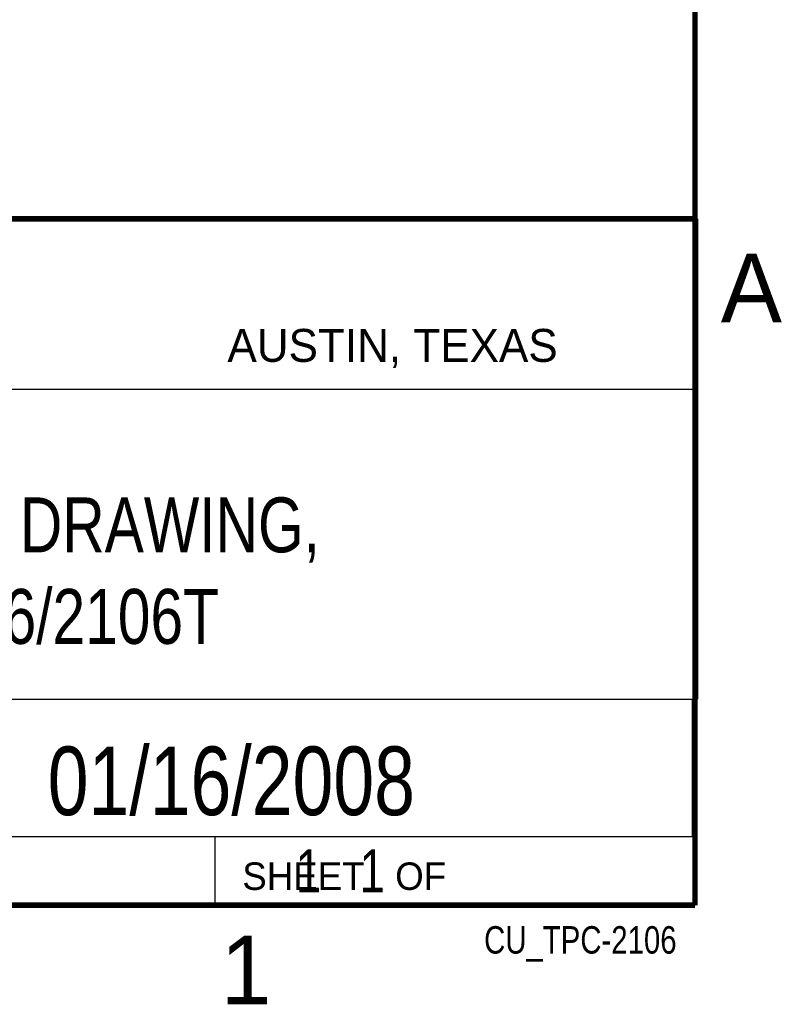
# Model space of a CAD drawing. Header units: inches. Extents: x 0 to 34, y 0 to 22.
# Tile 12 of 21: x 31 to 33.8, y 0.1 to 3.7. Entities that reach past the tile are written whole.
import ezdxf
from ezdxf.enums import TextEntityAlignment as Align

# ---------------------------------------------------------------- set-up
doc = ezdxf.new("R2010")
doc.units = ezdxf.units.IN
doc.header["$LTSCALE"] = 1.87
doc.header["$MEASUREMENT"] = 0
doc.layers.get('0').update_dxf_attribs({"linetype": 'CONTINUOUS'})
doc.styles.get("Standard").update_dxf_attribs({"font": 'txt', "width": 0.8})

msp = doc.modelspace()

# ---------------------------------------------------------------- linework, layer by layer
at = {"color": 2, "linetype": 'CONTINUOUS'}
for p, q in [((28.3793, 3.0003), (33.5093, 3.0003)), ((33.5093, 3.0003), (33.5093, 1.2503)), ((28.7231, 2.38), (33.5, 2.38)), ((28.3793, 1.2503), (33.5093, 1.2503)), ((30.13, 1.2499), (33.49, 1.2499)), ((33.49, 1.2499), (33.49, 0.7499)), ((28.38, 0.75), (33.5, 0.75)), ((30.13, 0.7499), (33.49, 0.7499)), ((31.75, 0.75), (33.5, 0.75)), ((31.75, 0.75), (31.75, 0.5)), ((33.5, 0.75), (33.5, 0.5)), ((31.75, 0.5), (33.5, 0.5)), ((32.4953, 0.5017), (33.4953, 0.5017)), ((32.4953, 0.5017), (32.4953, 0.5012)), ((32.4953, 0.5012), (33.4953, 0.5012)), ((33.4953, 0.5017), (33.4953, 0.5012))]:
    msp.add_line(p, q, dxfattribs=at)
at = {"color": 7, "linetype": 'CONTINUOUS', "const_width": 0.02}
for points in [[(33.5, 0.5), (33.5, 21.5)], [(25.58, 3), (33.5, 3)], [(0.5, 0.5), (33.5, 0.5)]]:
    msp.add_lwpolyline(points, dxfattribs=at)

# ---------------------------------------------------------------- texts
at = {"color": 2, "linetype": 'CONTINUOUS'}
for s, height, p in [('A', 0.25, (33.5939, 2.6228)), ('AUSTIN, TEXAS', 0.12, (31.7957, 2.479)), ('SHEET   OF', 0.1, (31.8499, 0.5557)), ('1', 0.25, (31.7706, 0.139))]:
    msp.add_text(s, height=height, dxfattribs=at).set_placement(p)
at = {"color": 7, "linetype": 'CONTINUOUS', "width": 0.8}
msp.add_text('01/16/2008', height=0.25, dxfattribs=at).set_placement((31.81, 0.828), align=Align.CENTER)
at = {"color": 2, "linetype": 'CONTINUOUS', "width": 0.8}
msp.add_text('CU_TPC-2106', height=0.1, dxfattribs=at).set_placement((33.4328, 0.3236), align=Align.RIGHT)
at = {"color": 7, "linetype": 'CONTINUOUS'}
for s, insert, char_height, width, attachment_point in [('CUSTOMER DRAWING,\\PTPC-2106/2106T', (30.9443, 1.9853), 0.2, 2.72, 2), ('     1   1', (31.8125, 0.7031), 0.15625, 1.25, 1)]:
    msp.add_mtext(s, dxfattribs=dict(at, insert=insert, char_height=char_height, width=width, attachment_point=attachment_point))

doc.saveas('drawing.dxf')
